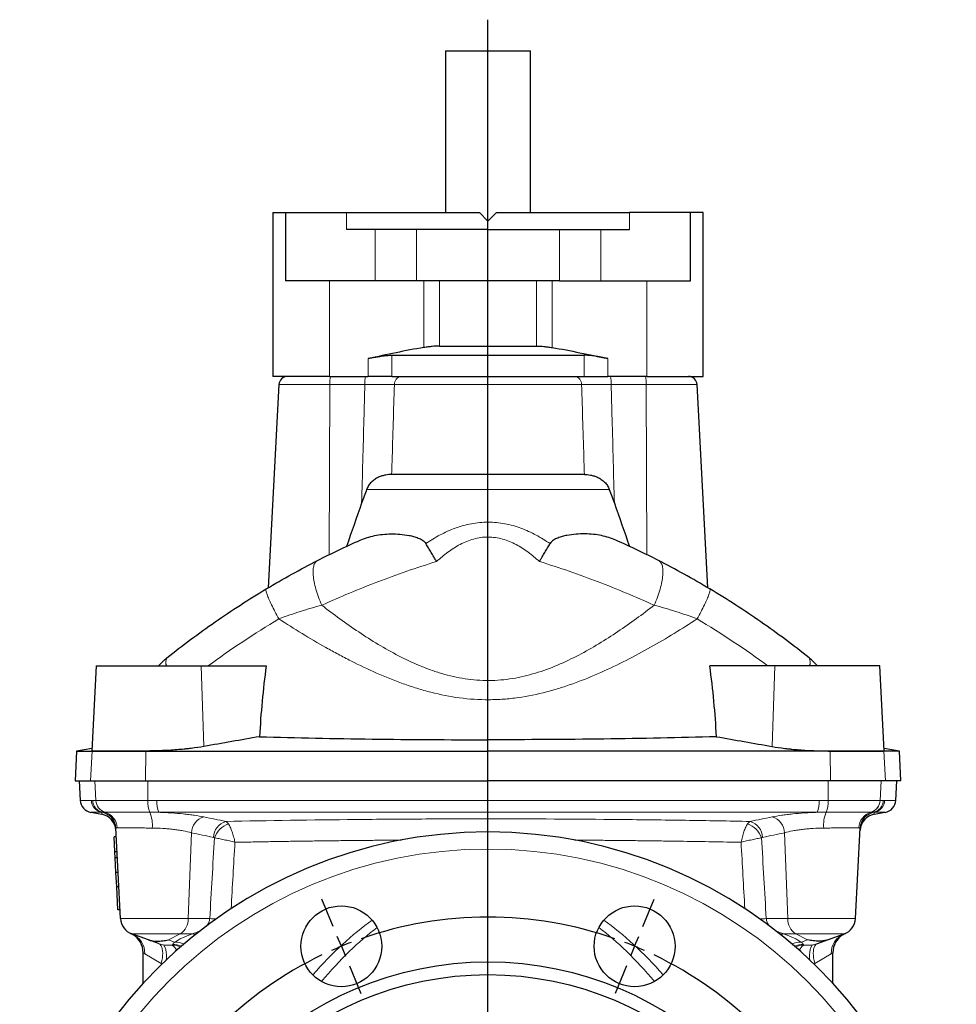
# Model space of a CAD drawing. Header units: millimetres. Extents: x -377 to 763, y -312 to 427.
# Tile 3 of 5: x -371 to -151, y 196 to 427. Entities that reach past the tile are written whole.
import ezdxf

# ---------------------------------------------------------------- set-up
doc = ezdxf.new("R2010")
doc.units = ezdxf.units.MM
doc.layers.add('FORMAT', color=7, linetype='Continuous')

# ---------------------------------------------------------------- blocks, each defined once
blk = doc.blocks.new('SW_CENTERMARKSYMBOL_0')
at = {"layer": 'FORMAT', "color": 0}
blk.add_line((0, 5), (0, 300.82), dxfattribs=at)
blk = doc.blocks.new('SW_CENTERMARKSYMBOL_1')
at = {"layer": 'FORMAT', "color": 0}
for p, q in [((-70.8, 4.62), (-73.48, 11.09)), ((1.91, 4.62), (4.59, 11.09)), ((-34.44, -78.15), (-34.44, 2.5)), ((-68.88, 0), (-69.84, 2.31)), ((-68.88, 0), (-67.93, -2.31)), ((0, 0), (-0.96, -2.31)), ((0, 0), (0.96, 2.31)), ((-66.97, -4.62), (-64.29, -11.09)), ((-1.91, -4.62), (-4.59, -11.09)), ((-122.21, -46.79), (-128.68, -44.12)), ((53.33, -46.79), (59.79, -44.12)), ((-117.59, -48.71), (-119.9, -47.75)), ((48.71, -48.71), (51.02, -47.75)), ((-117.59, -48.71), (-115.28, -49.66)), ((-112.97, -50.62), (-106.5, -53.3)), ((44.09, -50.62), (37.62, -53.3)), ((48.71, -48.71), (46.4, -49.66)), ((-34.44, -83.15), (-34.44, -80.65)), ((-39.44, -83.15), (-120.09, -83.15)), ((-34.44, -83.15), (-36.94, -83.15)), ((-34.44, -83.15), (-34.44, -85.65)), ((-34.44, -83.15), (-31.94, -83.15)), ((-29.44, -83.15), (51.21, -83.15)), ((-34.44, -88.15), (-34.44, -168.8)), ((-112.97, -115.68), (-106.5, -113)), ((44.09, -115.68), (37.62, -113)), ((-117.59, -117.59), (-119.9, -118.55)), ((-117.59, -117.59), (-115.28, -116.63)), ((48.71, -117.59), (46.4, -116.63)), ((48.71, -117.59), (51.02, -118.55)), ((-122.21, -119.5), (-128.68, -122.18)), ((53.33, -119.5), (59.79, -122.18)), ((-66.97, -161.68), (-64.29, -155.21)), ((-1.91, -161.68), (-4.59, -155.21)), ((-68.88, -166.3), (-67.93, -163.99)), ((0, -166.3), (-0.96, -163.99)), ((-68.88, -166.3), (-69.84, -168.61)), ((0, -166.3), (0.96, -168.61)), ((-70.8, -170.92), (-73.48, -177.38)), ((1.91, -170.92), (4.59, -177.38))]:
    blk.add_line(p, q, dxfattribs=at)
for start, end in [(70.6831, 109.3169), (112.5, 114.0915), (110.9085, 112.5), (67.5, 69.0915), (65.9085, 67.5), (115.6831, 154.3169), (25.6831, 64.3169), (155.9085, 157.5), (22.5, 24.0915), (157.5, 159.0915), (20.9085, 22.5), (160.6831, 199.3169), (340.6831, 19.3169), (200.9085, 202.5), (337.5, 339.0915), (202.5, 204.0915), (335.9085, 337.5), (205.6831, 244.3169), (295.6831, 334.3169), (245.9085, 247.5), (247.5, 249.0915), (290.9085, 292.5), (292.5, 294.0915), (250.6831, 289.3169)]:
    blk.add_arc((-34.44, -83.15), 90, start, end, dxfattribs=at)

msp = doc.modelspace()

# ---------------------------------------------------------------- linework, layer by layer
at = {"color": 7, "linetype": 'Continuous', "lineweight": 25}
for p, q in [((-271.06, 420.05), (-271.06, 382.05)), ((-271.06, 420.05), (-261.06, 420.05)), ((-261.06, 420.05), (-251.06, 420.05)), ((-251.06, 382.05), (-251.06, 420.05)), ((-311.56, 382.05), (-311.56, 343.55)), ((-311.56, 382.05), (-308.62, 382.05)), ((-308.62, 382.05), (-308.62, 366.05)), ((-308.62, 382.05), (-294.26, 382.05)), ((-294.26, 382.05), (-263.06, 382.05)), ((-261.06, 380.05), (-263.06, 382.05)), ((-259.06, 382.05), (-261.06, 380.05)), ((-259.06, 382.05), (-227.86, 382.05)), ((-213.49, 382.05), (-227.86, 382.05)), ((-213.49, 366.05), (-213.49, 382.05)), ((-210.56, 382.05), (-213.49, 382.05)), ((-210.56, 343.55), (-210.56, 382.05)), ((-261.06, 378.05), (-294.26, 378.05)), ((-261.06, 378.05), (-227.86, 378.05)), ((-287.58, 366.05), (-308.62, 366.05)), ((-277.83, 366.05), (-287.58, 366.05)), ((-244.29, 366.05), (-277.83, 366.05)), ((-244.29, 366.05), (-234.53, 366.05)), ((-234.53, 366.05), (-213.49, 366.05)), ((-272.45, 350.69), (-249.66, 350.69)), ((-283.64, 348.55), (-238.48, 348.55)), ((-298.32, 343.55), (-311.56, 343.55)), ((-298.32, 343.55), (-289.17, 343.55)), ((-283.64, 343.55), (-289.17, 343.55)), ((-283.64, 343.55), (-238.48, 343.55)), ((-238.48, 343.55), (-232.94, 343.55)), ((-223.79, 343.55), (-232.94, 343.55)), ((-223.79, 343.55), (-210.56, 343.55)), ((-310.16, 341.65), (-312.66, 293.94)), ((-209.46, 293.94), (-211.96, 341.65)), ((-238.43, 320.55), (-283.69, 320.55)), ((-353.06, 275.55), (-354.1, 255.64)), ((-353.06, 275.55), (-328.42, 275.55)), ((-328.42, 275.55), (-313.15, 275.55)), ((-193.7, 275.55), (-208.97, 275.55)), ((-169.06, 275.55), (-193.7, 275.55)), ((-168.01, 255.64), (-169.06, 275.55)), ((-357.69, 255.51), (-358.05, 248.55)), ((-354.07, 256.15), (-357.69, 255.51)), ((-357.69, 255.51), (-354.05, 255.51)), ((-354.05, 255.51), (-341.43, 255.51)), ((-341.43, 255.51), (-261.06, 255.51)), ((-180.68, 255.51), (-261.06, 255.51)), ((-168.07, 255.51), (-180.68, 255.51)), ((-164.43, 255.51), (-168.07, 255.51)), ((-164.43, 255.51), (-168.04, 256.15)), ((-164.06, 248.55), (-164.43, 255.51)), ((-358.05, 248.55), (-354.4, 248.55)), ((-357.06, 248.55), (-356.82, 243.96)), ((-354.4, 248.55), (-341.51, 248.55)), ((-341.51, 248.55), (-261.06, 248.55)), ((-180.6, 248.55), (-261.06, 248.55)), ((-167.71, 248.55), (-180.6, 248.55)), ((-164.06, 248.55), (-167.71, 248.55)), ((-165.3, 243.96), (-165.06, 248.55)), ((-354.34, 241.17), (-351.75, 240.71)), ((-170.36, 240.71), (-167.77, 241.17)), ((-347.36, 216.19), (-348.48, 237.49)), ((-174.75, 216.19), (-173.64, 237.49)), ((-348.68, 231.86), (-348.87, 235.41)), ((-348.37, 235.41), (-348.87, 235.41)), ((-348.18, 231.86), (-348.68, 231.86)), ((-348.61, 230.48), (-348.68, 231.86)), ((-348.11, 230.48), (-348.61, 230.48)), ((-348.43, 227.06), (-348.61, 230.48)), ((-347.93, 227.06), (-348.43, 227.06)), ((-348.26, 223.7), (-348.43, 227.06)), ((-347.76, 223.7), (-348.26, 223.7)), ((-347.97, 218.27), (-348.26, 223.7)), ((-347.47, 218.27), (-347.97, 218.27)), ((-340.79, 211.21), (-344.74, 212.64)), ((-338.46, 210.36), (-340.79, 211.21)), ((-183.65, 210.36), (-181.32, 211.21)), ((-181.32, 211.21), (-177.38, 212.64)), ((-342.06, 200.97), (-342.06, 208.19)), ((-180.06, 200.97), (-180.06, 208.19))]:
    msp.add_line(p, q, dxfattribs=at)
at = {"color": 8, "linetype": 'Continuous', "lineweight": 18}
for p, q in [((-294.26, 382.05), (-294.26, 378.05)), ((-227.86, 382.05), (-227.86, 378.05)), ((-287.58, 366.05), (-287.58, 378.05)), ((-277.83, 378.05), (-277.83, 366.05)), ((-244.29, 378.05), (-244.29, 366.05)), ((-234.53, 366.05), (-234.53, 378.05)), ((-298.32, 366.05), (-298.32, 343.55)), ((-276.1, 350.36), (-276.1, 366.05)), ((-272.45, 366.05), (-272.45, 350.69)), ((-249.66, 366.05), (-249.66, 350.69)), ((-246.02, 350.36), (-246.02, 366.05)), ((-223.79, 366.05), (-223.79, 343.55)), ((-289.17, 343.55), (-289.17, 347.75)), ((-283.64, 348.55), (-283.64, 343.55)), ((-238.48, 348.55), (-238.48, 343.55)), ((-232.94, 343.55), (-232.94, 347.75)), ((-298.2, 341.65), (-310.16, 341.65)), ((-298.38, 301.68), (-298.2, 341.65)), ((-289.99, 341.65), (-298.2, 341.65)), ((-239.07, 341.65), (-283.04, 341.65)), ((-232.13, 341.65), (-223.92, 341.65)), ((-223.92, 341.65), (-211.96, 341.65)), ((-223.73, 301.68), (-223.92, 341.65)), ((-232.56, 317.01), (-289.56, 317.01)), ((-327.78, 256.63), (-328.42, 275.55)), ((-194.34, 256.63), (-193.7, 275.55)), ((-261.06, 258.22), (-261.06, 255.51)), ((-354.4, 248.55), (-354.05, 255.51)), ((-353.7, 255.57), (-354.05, 255.51)), ((-341.51, 248.55), (-341.43, 255.51)), ((-341.36, 255.57), (-341.43, 255.51)), ((-261.06, 248.55), (-261.06, 255.51)), ((-180.75, 255.57), (-180.68, 255.51)), ((-180.6, 248.55), (-180.68, 255.51)), ((-168.42, 255.57), (-168.07, 255.51)), ((-167.71, 248.55), (-168.07, 255.51)), ((-353.13, 243.93), (-353.37, 248.55)), ((-340.93, 243.96), (-340.97, 248.55)), ((-181.19, 243.96), (-181.14, 248.55)), ((-168.98, 243.93), (-168.75, 248.55)), ((-356.82, 243.96), (-354.22, 243.96)), ((-338.83, 243.96), (-183.28, 243.96)), ((-165.3, 243.96), (-167.9, 243.96)), ((-351.79, 241.17), (-354.34, 241.17)), ((-183.76, 241.17), (-338.35, 241.17)), ((-170.33, 241.17), (-167.77, 241.17)), ((-331.48, 216.19), (-330.73, 236.36)), ((-190.64, 216.19), (-191.38, 236.36)), ((-347.36, 216.19), (-331.48, 216.19)), ((-331.48, 216.19), (-326.41, 216.19)), ((-190.64, 216.19), (-195.71, 216.19)), ((-174.75, 216.19), (-190.64, 216.19)), ((-333.34, 212.64), (-344.74, 212.64)), ((-336.12, 211.21), (-333.34, 212.64)), ((-336.12, 211.21), (-334.66, 210.67)), ((-330.48, 212.64), (-333.34, 212.64)), ((-191.63, 212.64), (-188.78, 212.64)), ((-188.78, 212.64), (-177.38, 212.64)), ((-185.99, 211.21), (-188.78, 212.64)), ((-185.99, 211.21), (-187.46, 210.67)), ((-337.82, 205.66), (-341.68, 207.94)), ((-184.29, 205.66), (-180.43, 207.94)), ((-337.6, 205.54), (-337.82, 205.66)), ((-184.52, 205.54), (-184.29, 205.66))]:
    msp.add_line(p, q, dxfattribs=at)
at = {"color": 8, "linetype": 'Continuous', "lineweight": 18, "flags": 128}
for points in [[(-301.12, 300.3), (-301.27, 300.21), (-301.41, 300.1), (-301.54, 299.97), (-301.66, 299.81), (-301.76, 299.64), (-301.85, 299.44), (-301.93, 299.23), (-302, 299), (-302.06, 298.75), (-302.1, 298.48), (-302.13, 298.19), (-302.14, 297.89), (-302.14, 297.57), (-302.13, 297.23), (-302.11, 296.88), (-302.08, 296.51), (-302.03, 296.13), (-301.97, 295.74), (-301.89, 295.33), (-301.8, 294.91), (-301.71, 294.49), (-301.59, 294.05), (-301.47, 293.6), (-301.34, 293.15), (-301.19, 292.69), (-301.04, 292.22), (-300.87, 291.75), (-300.69, 291.27), (-300.5, 290.79), (-300.3, 290.31), (-300.1, 289.82)], [(-220.99, 300.3), (-220.84, 300.21), (-220.7, 300.1), (-220.57, 299.97), (-220.46, 299.81), (-220.35, 299.64), (-220.26, 299.44), (-220.18, 299.23), (-220.11, 299), (-220.06, 298.75), (-220.02, 298.48), (-219.99, 298.19), (-219.97, 297.89), (-219.97, 297.57), (-219.98, 297.23), (-220, 296.88), (-220.04, 296.51), (-220.09, 296.13), (-220.15, 295.74), (-220.22, 295.33), (-220.31, 294.91), (-220.41, 294.49), (-220.52, 294.05), (-220.64, 293.6), (-220.78, 293.15), (-220.92, 292.69), (-221.08, 292.22), (-221.25, 291.75), (-221.42, 291.27), (-221.61, 290.79), (-221.81, 290.31), (-222.02, 289.82)], [(-313.14, 293.65), (-313.18, 293.61), (-313.21, 293.55), (-313.22, 293.47), (-313.22, 293.37), (-313.21, 293.24), (-313.18, 293.1), (-313.14, 292.93), (-313.09, 292.75), (-313.02, 292.54), (-312.94, 292.32), (-312.85, 292.08), (-312.75, 291.82), (-312.63, 291.54), (-312.51, 291.24), (-312.37, 290.93), (-312.22, 290.6), (-312.06, 290.25), (-311.88, 289.89), (-311.7, 289.52), (-311.51, 289.13), (-311.31, 288.74), (-311.1, 288.33), (-310.88, 287.91), (-310.65, 287.48), (-310.42, 287.04), (-310.17, 286.59)], [(-208.97, 293.65), (-208.93, 293.61), (-208.91, 293.55), (-208.89, 293.47), (-208.9, 293.37), (-208.91, 293.24), (-208.94, 293.1), (-208.98, 292.93), (-209.03, 292.75), (-209.09, 292.54), (-209.17, 292.32), (-209.26, 292.08), (-209.37, 291.82), (-209.48, 291.54), (-209.61, 291.24), (-209.75, 290.93), (-209.9, 290.6), (-210.06, 290.25), (-210.23, 289.89), (-210.41, 289.52), (-210.6, 289.13), (-210.81, 288.74), (-211.02, 288.33), (-211.24, 287.91), (-211.46, 287.48), (-211.7, 287.04), (-211.94, 286.59)], [(-338.46, 210.36), (-338.32, 210.29), (-338.18, 210.2), (-338.06, 210.09), (-337.94, 209.96), (-337.84, 209.8), (-337.75, 209.63), (-337.67, 209.43), (-337.6, 209.22), (-337.55, 208.99), (-337.51, 208.74), (-337.48, 208.48), (-337.46, 208.2), (-337.46, 207.91), (-337.47, 207.61), (-337.5, 207.3), (-337.54, 206.98), (-337.59, 206.66), (-337.65, 206.33), (-337.73, 205.99), (-337.82, 205.66)], [(-337.43, 210.07), (-337.32, 210.01), (-337.22, 209.93), (-337.12, 209.82), (-337.03, 209.69), (-336.94, 209.54), (-336.87, 209.36), (-336.8, 209.16), (-336.74, 208.94), (-336.69, 208.7), (-336.65, 208.44), (-336.62, 208.17), (-336.6, 207.88), (-336.59, 207.57), (-336.59, 207.26), (-336.6, 206.93), (-336.62, 206.6), (-336.63, 206.48)], [(-184.68, 210.07), (-184.79, 210.01), (-184.9, 209.93), (-185, 209.82), (-185.09, 209.69), (-185.17, 209.54), (-185.25, 209.36), (-185.32, 209.16), (-185.37, 208.94), (-185.42, 208.7), (-185.46, 208.44), (-185.49, 208.17), (-185.51, 207.88), (-185.52, 207.57), (-185.52, 207.26), (-185.51, 206.93), (-185.49, 206.6), (-185.49, 206.48)], [(-183.65, 210.36), (-183.8, 210.29), (-183.93, 210.2), (-184.06, 210.09), (-184.17, 209.96), (-184.27, 209.8), (-184.37, 209.63), (-184.45, 209.43), (-184.51, 209.22), (-184.57, 208.99), (-184.61, 208.74), (-184.64, 208.48), (-184.65, 208.2), (-184.65, 207.91), (-184.64, 207.61), (-184.62, 207.3), (-184.58, 206.98), (-184.53, 206.66), (-184.46, 206.33), (-184.38, 205.99), (-184.29, 205.66)]]:
    msp.add_lwpolyline(points, dxfattribs=at)
at = {"color": 8, "linetype": 'Continuous', "lineweight": 18}
msp.add_circle((-261.06, 126.55), 106, dxfattribs=at)
at = {"color": 7, "linetype": 'Continuous', "lineweight": 25}
for centre, radius in [((-295.5, 209.7), 9.5), ((-226.62, 209.7), 9.5), ((-261.06, 126.55), 79.5), ((-261.06, 126.55), 76.5)]:
    msp.add_circle(centre, radius, dxfattribs=at)
for centre, radius, start, end in [((-308.16, 341.55), 2, 90, 177), ((-213.96, 341.55), 2, 3, 90), ((-118.87, 248.87), 196.1, 172.1813, 177.0584), ((-403.24, 248.87), 196.1, 2.9416, 7.8187), ((-353.82, 244.12), 3, 183, 260), ((-168.29, 244.12), 3, 280, 357), ((-352.45, 236.77), 4, 3, 80.0016), ((-352.47, 237.28), 4, 3.0119, 77.5046), ((-169.67, 236.77), 4, 100.0014, 177), ((-169.64, 237.28), 4, 102.4954, 176.9881), ((-261.06, 126.55), 110, 0.7761, 179.2239), ((-343.37, 216.4), 4, 183, 250), ((-178.75, 216.4), 4, 290, 357), ((-347.06, 208.19), 5, 0, 58.5747), ((-175.06, 208.19), 5, 121.3827, 180)]:
    msp.add_arc(centre, radius, start, end, dxfattribs=at)
at = {"color": 8, "linetype": 'Continuous', "lineweight": 18}
for centre, radius, start, end in [((-292.57, 342.09), 5.64, 165.041, 184.464), ((-284.36, 342.09), 5.64, 165.041, 184.464), ((-281.24, 341.76), 1.8, 97.5592, 183.4272), ((-240.87, 341.76), 1.8, 356.5728, 82.4408), ((-237.75, 342.09), 5.64, 355.536, 14.959), ((-229.54, 342.09), 5.64, 355.536, 14.959), ((-334.79, 276.47), 1.95, 150.4488, 208.1457), ((-187.32, 276.47), 1.95, 331.8543, 29.5512), ((-351.24, 244.1), 2.98, 182.5345, 259.429), ((-350.92, 244.08), 2.98, 182.4019, 256.629), ((-350.15, 244.06), 2.99, 182.5012, 253.6906), ((-350.15, 244.06), 2.99, 182.5055, 253.6941), ((-335.22, 243.52), 5.73, 175.5349, 204.0615), ((-335.21, 243.52), 5.74, 175.537, 204.0162), ((-333.49, 243.44), 5.37, 174.4338, 205.0993), ((-188.62, 243.44), 5.37, 334.9007, 5.5662), ((-186.91, 243.52), 5.74, 335.9838, 4.463), ((-186.89, 243.52), 5.73, 335.9385, 4.4651), ((-171.97, 244.06), 2.99, 286.3059, 357.4945), ((-171.96, 244.06), 2.99, 286.3094, 357.4988), ((-171.2, 244.08), 2.98, 283.371, 357.5981), ((-170.87, 244.1), 2.98, 280.571, 357.4655), ((-352.12, 237.39), 3.97, 2.2762, 73.4729), ((-348.27, 238.13), 8.39, 355.5062, 21.3249), ((-173.85, 238.13), 8.39, 158.6751, 184.4938), ((-169.99, 237.39), 3.97, 106.5271, 177.7238), ((-326.63, 236.15), 4.1, 106.3355, 177.1146), ((-321.46, 235.09), 4.1, 106.4396, 177.1519), ((-320.18, 233.32), 5.45, 109.6768, 160.0284), ((-201.93, 233.32), 5.45, 19.9716, 70.3232), ((-200.65, 235.09), 4.1, 2.8481, 73.5604), ((-195.48, 236.15), 4.1, 2.8854, 73.6645), ((-335.53, 216.05), 4.06, 302.7826, 1.9774), ((-333.79, 42.43), 173.92, 87.0733, 87.5681), ((-188.33, 42.43), 173.92, 92.4319, 92.9267), ((-186.58, 216.05), 4.06, 178.0226, 237.2174), ((-330.8, 211), 2.12, 51.8899, 61.108), ((-191.32, 211), 2.12, 118.892, 128.1101), ((-346.44, 208.19), 4.76, 357.0061, 69.0502), ((-334.44, 206.47), 4.2, 62.382, 93.0078), ((-331.01, 210.85), 1.87, 53.2721, 73.523), ((-191.1, 210.85), 1.87, 106.477, 126.7279), ((-187.68, 206.47), 4.2, 86.9922, 117.618), ((-175.68, 208.19), 4.76, 110.9498, 182.9939), ((-335.27, 205.27), 4.71, 64.7642, 89.3365), ((-336.55, 207.81), 2.54, 21.0535, 58.4801), ((-334.99, 205.38), 4.76, 65.8415, 91.5937), ((-187.13, 205.38), 4.76, 88.4063, 114.1585), ((-186.84, 205.27), 4.71, 90.6635, 115.2358), ((-185.57, 207.81), 2.54, 121.5199, 158.9465)]:
    msp.add_arc(centre, radius, start, end, dxfattribs=at)
for centre, major_axis, ratio, start_param, end_param in [((-264.59, -1938.81), (162.86, 4388.66), 0.037007, 1.053913, 1.058888), ((-261.06, -1939.07), (159.31, 4388.66), 0.036205, 1.054065, 1.058149), ((-261.06, -1939.07), (-159.31, 4388.66), 0.036205, 5.225036, 5.229121), ((-257.53, -1938.81), (-162.86, 4388.66), 0.037007, 5.224297, 5.229272), ((-261.06, -1291.88), (-4.05, 1515.81), 0.148411, 0.103075, 0.166003), ((-261.06, -1291.88), (4.05, 1515.81), 0.148411, 6.117182, 6.18011), ((-261.27, -1293.55), (-3.83, 1515.81), 0.140496, 0.103496, 0.165657), ((-260.85, -1293.55), (3.83, 1515.81), 0.140496, 6.117528, 6.17969), ((-326.42, 211.34), (9.98, 2.74), 0.240393, 1.923552, 2.473525), ((-195.7, 211.34), (9.98, -2.74), 0.240393, 0.668068, 1.218041), ((-336.36, 218.1), (-2.26, 7.9), 0.919601, 2.698207, 2.990006), ((-335.71, 217.87), (0.22, 8.41), 0.234013, 3.500178, 3.553379), ((-186.41, 217.87), (-0.22, 8.41), 0.234013, 2.729806, 2.783007), ((-185.76, 218.1), (2.26, 7.9), 0.919601, 3.293179, 3.584978)]:
    msp.add_ellipse(centre, major_axis=major_axis, ratio=ratio, start_param=start_param, end_param=end_param, dxfattribs=at)
at = {"color": 7, "linetype": 'Continuous', "lineweight": 25}
for points, knots in [([(-276.1, 350.36), (-278.29, 350), (-280.48, 349.58), (-284.83, 348.7), (-287, 348.23), (-289.17, 347.75)], [0, 0, 0, 0, 0.5, 0.5, 1, 1, 1, 1]), ([(-272.45, 350.69), (-273, 350.69), (-273.59, 350.66), (-274.5, 350.57), (-274.82, 350.54), (-275.45, 350.46), (-275.77, 350.41), (-276.1, 350.36)], [0, 0, 0, 0, 0.5, 0.5, 0.75, 0.75, 1, 1, 1, 1]), ([(-249.66, 350.69), (-249.11, 350.69), (-248.53, 350.66), (-247.61, 350.57), (-247.3, 350.54), (-246.66, 350.46), (-246.34, 350.41), (-246.02, 350.36)], [0, 0, 0, 0, 0.5, 0.5, 0.75, 0.75, 1, 1, 1, 1]), ([(-246.02, 350.36), (-243.82, 350), (-241.64, 349.58), (-237.28, 348.7), (-235.11, 348.23), (-232.94, 347.75)], [0, 0, 0, 0, 0.5, 0.5, 1, 1, 1, 1]), ([(-289.17, 347.75), (-288.64, 347.87), (-288.12, 347.98), (-287.36, 348.12), (-287.1, 348.17), (-286.61, 348.25), (-286.36, 348.29), (-285.65, 348.4), (-285.2, 348.45), (-284.58, 348.51), (-284.38, 348.52), (-283.99, 348.54), (-283.81, 348.55), (-283.64, 348.55)], [0, 0, 0, 0, 0.25, 0.25, 0.375, 0.375, 0.5, 0.5, 0.75, 0.75, 0.875, 0.875, 1, 1, 1, 1]), ([(-232.94, 347.75), (-233.47, 347.87), (-233.99, 347.98), (-234.76, 348.12), (-235.01, 348.17), (-235.51, 348.25), (-235.75, 348.29), (-236.46, 348.4), (-236.91, 348.45), (-237.54, 348.51), (-237.74, 348.52), (-238.12, 348.54), (-238.3, 348.55), (-238.48, 348.55)], [0, 0, 0, 0, 0.25, 0.25, 0.375, 0.375, 0.5, 0.5, 0.75, 0.75, 0.875, 0.875, 1, 1, 1, 1]), ([(-283.69, 320.55), (-284.12, 320.55), (-284.61, 320.5), (-285.41, 320.34), (-285.69, 320.27), (-286.25, 320.09), (-286.54, 319.98), (-287.11, 319.72), (-287.4, 319.56), (-287.94, 319.18), (-288.2, 318.97), (-288.68, 318.48), (-288.9, 318.22), (-289.27, 317.65), (-289.43, 317.33), (-289.56, 317.01)], [0, 0, 0, 0, 0.25, 0.25, 0.375, 0.375, 0.5, 0.5, 0.625, 0.625, 0.75, 0.75, 0.875, 0.875, 1, 1, 1, 1]), ([(-238.43, 320.55), (-237.99, 320.55), (-237.5, 320.5), (-236.7, 320.34), (-236.42, 320.27), (-235.86, 320.09), (-235.58, 319.98), (-235, 319.72), (-234.72, 319.56), (-234.17, 319.18), (-233.91, 318.97), (-233.43, 318.48), (-233.21, 318.22), (-232.84, 317.65), (-232.68, 317.33), (-232.56, 317.01)], [0, 0, 0, 0, 0.25, 0.25, 0.375, 0.375, 0.5, 0.5, 0.625, 0.625, 0.75, 0.75, 0.875, 0.875, 1, 1, 1, 1]), ([(-291.1, 305.09), (-290.03, 305.57), (-288.89, 305.92), (-286.47, 306.41), (-285.18, 306.55), (-283.14, 306.57), (-282.45, 306.55), (-281.04, 306.44), (-280.32, 306.35), (-279.24, 306.15), (-278.88, 306.07), (-278.16, 305.87), (-277.8, 305.75), (-277.1, 305.47), (-276.76, 305.31), (-276.29, 304.99), (-276.13, 304.87), (-275.86, 304.6), (-275.73, 304.45), (-275.64, 304.28)], [0, 0, 0, 0, 0.25, 0.25, 0.5, 0.5, 0.625, 0.625, 0.75, 0.75, 0.8125, 0.8125, 0.875, 0.875, 0.9375, 0.9375, 0.96875, 0.96875, 1, 1, 1, 1]), ([(-231.02, 305.09), (-232.09, 305.57), (-233.22, 305.92), (-235.65, 306.41), (-236.93, 306.55), (-238.97, 306.57), (-239.67, 306.55), (-241.08, 306.44), (-241.79, 306.35), (-242.88, 306.15), (-243.24, 306.07), (-243.96, 305.87), (-244.32, 305.75), (-245.02, 305.47), (-245.36, 305.31), (-245.83, 304.99), (-245.98, 304.87), (-246.26, 304.6), (-246.38, 304.45), (-246.48, 304.28)], [0, 0, 0, 0, 0.25, 0.25, 0.5, 0.5, 0.625, 0.625, 0.75, 0.75, 0.8125, 0.8125, 0.875, 0.875, 0.9375, 0.9375, 0.96875, 0.96875, 1, 1, 1, 1]), ([(-273.12, 300.1), (-273.18, 300.19), (-273.23, 300.28), (-273.35, 300.46), (-273.52, 300.73), (-273.68, 301), (-274.01, 301.53), (-274.23, 301.88), (-274.65, 302.58), (-274.86, 302.93), (-275.26, 303.61), (-275.45, 303.95), (-275.64, 304.28)], [0, 0, 0, 0, 0.0625, 0.0625, 0.125, 0.25, 0.25, 0.5, 0.5, 0.75, 0.75, 1, 1, 1, 1]), ([(-249, 300.1), (-248.94, 300.19), (-248.88, 300.28), (-248.77, 300.46), (-248.6, 300.73), (-248.43, 301), (-248.1, 301.53), (-247.88, 301.88), (-247.46, 302.58), (-247.26, 302.93), (-246.86, 303.61), (-246.66, 303.95), (-246.48, 304.28)], [0, 0, 0, 0, 0.0625, 0.0625, 0.125, 0.25, 0.25, 0.5, 0.5, 0.75, 0.75, 1, 1, 1, 1]), ([(-313.14, 293.65), (-311.13, 294.85), (-309.12, 296.01), (-305.11, 298.22), (-303.12, 299.28), (-301.12, 300.3)], [0, 0, 0, 0, 0.5, 0.5, 1, 1, 1, 1]), ([(-208.97, 293.65), (-210.99, 294.85), (-213, 296.01), (-217, 298.22), (-219, 299.28), (-220.99, 300.3)], [0, 0, 0, 0, 0.5, 0.5, 1, 1, 1, 1]), ([(-336.49, 277.43), (-332.81, 280.38), (-329.03, 283.2), (-321.25, 288.61), (-317.25, 291.19), (-313.14, 293.65)], [0, 0, 0, 0, 0.5, 0.5, 1, 1, 1, 1]), ([(-185.62, 277.43), (-189.3, 280.38), (-193.08, 283.2), (-200.86, 288.61), (-204.86, 291.19), (-208.97, 293.65)], [0, 0, 0, 0, 0.5, 0.5, 1, 1, 1, 1]), ([(-314.71, 258.93), (-306.02, 258.69), (-297.2, 258.51), (-279.32, 258.27), (-270.25, 258.22), (-261.06, 258.22)], [0, 0, 0, 0, 0.5, 0.5, 1, 1, 1, 1]), ([(-207.4, 258.93), (-216.09, 258.69), (-224.91, 258.51), (-242.79, 258.27), (-251.86, 258.22), (-261.06, 258.22)], [0, 0, 0, 0, 0.5, 0.5, 1, 1, 1, 1]), ([(-353.7, 255.57), (-353.76, 255.57), (-353.88, 255.58), (-354, 255.59), (-354.08, 255.61), (-354.11, 255.62), (-354.1, 255.64), (-354.1, 255.64)], [0, 0, 0, 0, 0.237979, 0.476137, 0.714117, 0.958815, 1, 1, 1, 1]), ([(-341.36, 255.57), (-342.1, 255.57), (-342.83, 255.57), (-343.91, 255.57), (-344.27, 255.57), (-344.96, 255.57), (-345.31, 255.57), (-346.31, 255.57), (-346.95, 255.57), (-347.87, 255.57), (-348.17, 255.57), (-348.75, 255.57), (-349.04, 255.57), (-349.85, 255.57), (-350.35, 255.57), (-351.27, 255.57), (-351.69, 255.57), (-352.82, 255.57), (-353.36, 255.57), (-353.7, 255.57)], [0, 0, 0, 0, 0.125, 0.125, 0.1875, 0.1875, 0.25, 0.25, 0.375, 0.375, 0.4375, 0.4375, 0.5, 0.5, 0.625, 0.625, 0.75, 0.75, 1, 1, 1, 1]), ([(-327.78, 256.63), (-328.7, 256.46), (-329.69, 256.32), (-331.03, 256.15), (-331.3, 256.12), (-331.85, 256.06), (-332.14, 256.03), (-332.99, 255.95), (-333.56, 255.9), (-334.73, 255.81), (-335.32, 255.77), (-336.22, 255.71), (-336.52, 255.7), (-337.13, 255.67), (-337.43, 255.66), (-338.96, 255.6), (-340.16, 255.57), (-341.36, 255.57)], [0, 0, 0, 0, 0.25, 0.25, 0.3125, 0.3125, 0.375, 0.375, 0.5, 0.5, 0.625, 0.625, 0.6875, 0.6875, 0.75, 0.75, 1, 1, 1, 1]), ([(-194.34, 256.63), (-193.42, 256.46), (-192.42, 256.32), (-191.08, 256.15), (-190.81, 256.12), (-190.26, 256.06), (-189.98, 256.03), (-189.13, 255.95), (-188.55, 255.9), (-187.39, 255.81), (-186.8, 255.77), (-185.9, 255.71), (-185.6, 255.7), (-184.99, 255.67), (-184.68, 255.66), (-183.16, 255.6), (-181.95, 255.57), (-180.75, 255.57)], [0, 0, 0, 0, 0.25, 0.25, 0.3125, 0.3125, 0.375, 0.375, 0.5, 0.5, 0.625, 0.625, 0.6875, 0.6875, 0.75, 0.75, 1, 1, 1, 1]), ([(-180.75, 255.57), (-180.01, 255.57), (-179.28, 255.57), (-178.2, 255.57), (-177.85, 255.57), (-177.15, 255.57), (-176.81, 255.57), (-175.81, 255.57), (-175.16, 255.57), (-174.25, 255.57), (-173.95, 255.57), (-173.36, 255.57), (-173.08, 255.57), (-172.26, 255.57), (-171.76, 255.57), (-170.84, 255.57), (-170.42, 255.57), (-169.3, 255.57), (-168.76, 255.57), (-168.42, 255.57)], [0, 0, 0, 0, 0.125, 0.125, 0.1875, 0.1875, 0.25, 0.25, 0.375, 0.375, 0.4375, 0.4375, 0.5, 0.5, 0.625, 0.625, 0.75, 0.75, 1, 1, 1, 1]), ([(-168.42, 255.57), (-168.36, 255.57), (-168.24, 255.58), (-168.11, 255.59), (-168.04, 255.61), (-168.01, 255.62), (-168.02, 255.64), (-168.02, 255.64)], [0, 0, 0, 0, 0.237979, 0.476137, 0.714117, 0.958815, 1, 1, 1, 1]), ([(-345, 212.75), (-345, 212.75), (-344.99, 212.74), (-344.97, 212.73), (-344.94, 212.72), (-344.9, 212.7), (-344.84, 212.67), (-344.75, 212.63), (-344.63, 212.56), (-344.53, 212.5), (-344.46, 212.46), (-344.45, 212.46)], [0, 0, 0, 0, 0.087487, 0.1733365, 0.2503983, 0.3253387, 0.4114036, 0.5294835, 0.7061169, 0.9463358, 1, 1, 1, 1]), ([(-345, 212.75), (-345, 212.75), (-345, 212.75), (-344.97, 212.74), (-344.96, 212.73)], [0, 0, 0, 0, 0.521872, 1, 1, 1, 1]), ([(-340.79, 211.21), (-340.68, 211.16), (-340.55, 211.12), (-340.27, 211.05), (-340.11, 211.02), (-339.78, 210.97), (-339.6, 210.95), (-339.22, 210.92), (-339.02, 210.92), (-338.59, 210.92), (-338.37, 210.92), (-337.92, 210.95), (-337.69, 210.97), (-337.24, 211.02), (-337.01, 211.05), (-336.57, 211.12), (-336.34, 211.16), (-336.12, 211.21)], [0, 0, 0, 0, 0.125, 0.125, 0.25, 0.25, 0.375, 0.375, 0.5, 0.5, 0.625, 0.625, 0.75, 0.75, 0.875, 0.875, 1, 1, 1, 1]), ([(-181.32, 211.21), (-181.44, 211.16), (-181.57, 211.12), (-181.85, 211.05), (-182, 211.02), (-182.34, 210.97), (-182.52, 210.95), (-182.9, 210.92), (-183.1, 210.92), (-183.53, 210.92), (-183.74, 210.92), (-184.19, 210.95), (-184.42, 210.97), (-184.88, 211.02), (-185.1, 211.05), (-185.55, 211.12), (-185.77, 211.16), (-185.99, 211.21)], [0, 0, 0, 0, 0.125, 0.125, 0.25, 0.25, 0.375, 0.375, 0.5, 0.5, 0.625, 0.625, 0.75, 0.75, 0.875, 0.875, 1, 1, 1, 1]), ([(-177.66, 212.46), (-177.61, 212.49), (-177.52, 212.54), (-177.4, 212.61), (-177.31, 212.65), (-177.25, 212.69), (-177.2, 212.71), (-177.16, 212.72), (-177.14, 212.74), (-177.12, 212.74), (-177.12, 212.75), (-177.11, 212.75)], [0, 0, 0, 0, 0.2191169, 0.4064291, 0.5383918, 0.6316493, 0.7049273, 0.7721156, 0.8446843, 0.930678, 1, 1, 1, 1]), ([(-177.11, 212.75), (-177.11, 212.75), (-177.12, 212.75), (-177.14, 212.73), (-177.16, 212.73)], [0, 0, 0, 0, 0.514276, 1, 1, 1, 1])]:
    msp.add_open_spline(points, degree=3, knots=knots, dxfattribs=at)
at = {"color": 8, "linetype": 'Continuous', "lineweight": 18}
for points, knots in [([(-290.73, 313.79), (-290.56, 320.38), (-290.38, 326.97), (-290.2, 333.56), (-290.13, 336.26), (-290.06, 338.95), (-289.99, 341.65)], [0, 0, 0, 0, 0.01979992, 0.01979992, 0.01979992, 0.02790238, 0.02790238, 0.02790238, 0.02790238]), ([(-283.04, 341.65), (-283.26, 341.65), (-283.48, 341.65), (-283.96, 341.66), (-284.21, 341.66), (-284.98, 341.66), (-285.54, 341.66), (-286.43, 341.66), (-286.74, 341.66), (-287.37, 341.66), (-287.68, 341.66), (-288.65, 341.66), (-289.31, 341.65), (-289.99, 341.65)], [0, 0, 0, 0, 0.125, 0.125, 0.25, 0.25, 0.5, 0.5, 0.625, 0.625, 0.75, 0.75, 1, 1, 1, 1]), ([(-283.04, 341.65), (-283.23, 335.63), (-283.41, 329.6), (-283.59, 323.58), (-283.62, 322.57), (-283.66, 321.56), (-283.69, 320.55)], [0.00189819, 0.00189819, 0.00189819, 0.00189819, 0.02, 0.02, 0.02, 0.02303471, 0.02303471, 0.02303471, 0.02303471]), ([(-239.07, 341.65), (-238.86, 341.65), (-238.63, 341.65), (-238.16, 341.66), (-237.91, 341.66), (-237.13, 341.66), (-236.58, 341.66), (-235.68, 341.66), (-235.38, 341.66), (-234.75, 341.66), (-234.43, 341.66), (-233.47, 341.66), (-232.81, 341.65), (-232.13, 341.65)], [0, 0, 0, 0, 0.125, 0.125, 0.25, 0.25, 0.5, 0.5, 0.625, 0.625, 0.75, 0.75, 1, 1, 1, 1]), ([(-239.07, 341.65), (-238.89, 335.63), (-238.7, 329.6), (-238.52, 323.58), (-238.49, 322.57), (-238.46, 321.56), (-238.43, 320.55)], [0.00189819, 0.00189819, 0.00189819, 0.00189819, 0.02, 0.02, 0.02, 0.02303471, 0.02303471, 0.02303471, 0.02303471]), ([(-231.38, 313.79), (-231.56, 320.38), (-231.73, 326.97), (-231.91, 333.56), (-231.98, 336.26), (-232.05, 338.95), (-232.13, 341.65)], [0, 0, 0, 0, 0.01979992, 0.01979992, 0.01979992, 0.02790238, 0.02790238, 0.02790238, 0.02790238]), ([(-275.64, 304.28), (-274.57, 305.03), (-273.47, 305.71), (-271.75, 306.63), (-271.17, 306.92), (-269.97, 307.46), (-269.37, 307.71), (-267.52, 308.38), (-266.26, 308.73), (-264.32, 309.09), (-263.66, 309.18), (-262.35, 309.3), (-261.69, 309.33), (-260.37, 309.33), (-259.7, 309.3), (-258.39, 309.18), (-257.74, 309.08), (-256.45, 308.84), (-255.81, 308.69), (-254.54, 308.34), (-253.92, 308.14), (-252.08, 307.46), (-250.91, 306.93), (-248.64, 305.7), (-247.54, 305.02), (-246.48, 304.28)], [0, 0, 0, 0, 0.125, 0.125, 0.1875, 0.1875, 0.25, 0.25, 0.375, 0.375, 0.4375, 0.4375, 0.5, 0.5, 0.5625, 0.5625, 0.625, 0.625, 0.6875, 0.6875, 0.75, 0.75, 0.875, 0.875, 1, 1, 1, 1]), ([(-249, 300.1), (-249.41, 300.48), (-249.84, 300.86), (-250.71, 301.58), (-251.16, 301.93), (-252.52, 302.93), (-253.46, 303.55), (-254.96, 304.34), (-255.48, 304.58), (-256.54, 305.01), (-257.08, 305.2), (-258.18, 305.51), (-258.74, 305.63), (-259.87, 305.79), (-260.45, 305.83), (-261.6, 305.84), (-262.17, 305.8), (-263.31, 305.64), (-263.87, 305.52), (-265.53, 305.07), (-266.58, 304.63), (-268.61, 303.57), (-269.57, 302.95), (-270.94, 301.94), (-271.39, 301.59), (-272.27, 300.86), (-272.7, 300.48), (-273.12, 300.1)], [0, 0, 0, 0, 0.0625, 0.0625, 0.125, 0.125, 0.25, 0.25, 0.3125, 0.3125, 0.375, 0.375, 0.4375, 0.4375, 0.5, 0.5, 0.5625, 0.5625, 0.625, 0.625, 0.75, 0.75, 0.875, 0.875, 0.9375, 0.9375, 1, 1, 1, 1]), ([(-273.12, 300.1), (-277.83, 298.63), (-282.43, 297.03), (-291.42, 293.6), (-295.81, 291.77), (-300.1, 289.82)], [0, 0, 0, 0, 0.5, 0.5, 1, 1, 1, 1]), ([(-249, 300.1), (-244.29, 298.63), (-239.69, 297.03), (-230.7, 293.6), (-226.31, 291.77), (-222.02, 289.82)], [0, 0, 0, 0, 0.5, 0.5, 1, 1, 1, 1]), ([(-300.1, 289.82), (-301.76, 289.39), (-303.43, 288.91), (-306.79, 287.84), (-308.47, 287.25), (-310.17, 286.59)], [0, 0, 0, 0, 0.5, 0.5, 1, 1, 1, 1]), ([(-300.1, 289.82), (-297.3, 287.65), (-294.42, 285.54), (-289.91, 282.53), (-288.39, 281.55), (-285.28, 279.69), (-283.7, 278.8), (-280.46, 277.12), (-278.81, 276.34), (-276.26, 275.28), (-275.4, 274.94), (-273.65, 274.31), (-272.76, 274.02), (-270.09, 273.24), (-268.29, 272.83), (-264.62, 272.27), (-262.77, 272.13), (-259.94, 272.14), (-258.99, 272.19), (-257.13, 272.34), (-256.2, 272.46), (-253.46, 272.9), (-251.67, 273.33), (-248.15, 274.39), (-246.42, 275.03), (-243, 276.48), (-241.35, 277.27), (-238.14, 278.95), (-236.57, 279.84), (-233.51, 281.69), (-232.02, 282.65), (-227.61, 285.61), (-224.77, 287.68), (-222.02, 289.82)], [0, 0, 0, 0, 0.125, 0.125, 0.1875, 0.1875, 0.25, 0.25, 0.3125, 0.3125, 0.34375, 0.34375, 0.375, 0.375, 0.4375, 0.4375, 0.5, 0.5, 0.53125, 0.53125, 0.5625, 0.5625, 0.625, 0.625, 0.6875, 0.6875, 0.75, 0.75, 0.8125, 0.8125, 0.875, 0.875, 1, 1, 1, 1]), ([(-222.02, 289.82), (-220.35, 289.39), (-218.68, 288.91), (-215.33, 287.84), (-213.64, 287.25), (-211.94, 286.59)], [0, 0, 0, 0, 0.5, 0.5, 1, 1, 1, 1]), ([(-211.94, 286.59), (-215.48, 284.29), (-219.12, 282.06), (-224.75, 278.89), (-226.66, 277.86), (-230.55, 275.88), (-232.53, 274.93), (-236.57, 273.13), (-238.64, 272.28), (-241.83, 271.12), (-242.91, 270.76), (-245.08, 270.07), (-246.18, 269.76), (-249.48, 268.9), (-251.7, 268.44), (-255.1, 267.96), (-256.24, 267.84), (-258.53, 267.67), (-259.69, 267.63), (-263.16, 267.61), (-265.46, 267.76), (-269.99, 268.36), (-272.23, 268.81), (-275.56, 269.65), (-276.66, 269.97), (-278.84, 270.64), (-279.91, 271), (-283.1, 272.14), (-285.18, 272.98), (-289.27, 274.78), (-291.28, 275.74), (-294.26, 277.25), (-295.24, 277.76), (-297.19, 278.81), (-298.15, 279.34), (-302.93, 282.02), (-306.61, 284.28), (-310.17, 286.59)], [0, 0, 0, 0, 0.125, 0.125, 0.1875, 0.1875, 0.25, 0.25, 0.3125, 0.3125, 0.34375, 0.34375, 0.375, 0.375, 0.4375, 0.4375, 0.46875, 0.46875, 0.5, 0.5, 0.5625, 0.5625, 0.625, 0.625, 0.65625, 0.65625, 0.6875, 0.6875, 0.75, 0.75, 0.8125, 0.8125, 0.84375, 0.84375, 0.875, 0.875, 1, 1, 1, 1]), ([(-353.13, 243.93), (-352.79, 243.94), (-352.25, 243.94), (-351.14, 243.94), (-350.73, 243.95), (-349.82, 243.95), (-349.32, 243.95), (-348.24, 243.95), (-347.66, 243.95), (-346.46, 243.96), (-345.82, 243.96), (-343.82, 243.96), (-342.41, 243.96), (-340.93, 243.96)], [0, 0, 0, 0, 0.25, 0.25, 0.375, 0.375, 0.5, 0.5, 0.625, 0.625, 0.75, 0.75, 1, 1, 1, 1]), ([(-168.98, 243.93), (-169.32, 243.94), (-169.86, 243.94), (-170.97, 243.94), (-171.39, 243.95), (-172.3, 243.95), (-172.8, 243.95), (-173.88, 243.95), (-174.45, 243.95), (-175.66, 243.96), (-176.3, 243.96), (-178.3, 243.96), (-179.7, 243.96), (-181.18, 243.96)], [0, 0, 0, 0, 0.25, 0.25, 0.375, 0.375, 0.5, 0.5, 0.625, 0.625, 0.75, 0.75, 1, 1, 1, 1]), ([(-351.75, 240.71), (-351.75, 240.71), (-351.75, 240.7), (-351.75, 240.73), (-351.76, 240.81), (-351.77, 240.9), (-351.78, 241.02), (-351.78, 241.12), (-351.79, 241.17)], [0, 0, 0, 0, 0.0004407, 0.2993668, 0.4745128, 0.6496588, 0.8248294, 1, 1, 1, 1]), ([(-340.45, 241.18), (-341.72, 241.18), (-342.92, 241.18), (-344.64, 241.19), (-345.19, 241.19), (-346.23, 241.19), (-346.73, 241.19), (-348.13, 241.19), (-348.92, 241.19), (-350.21, 241.2), (-350.68, 241.2), (-350.99, 241.2)], [0, 0, 0, 0, 0.25, 0.25, 0.375, 0.375, 0.5, 0.5, 0.75, 0.75, 1, 1, 1, 1]), ([(-338.35, 241.17), (-337.86, 241.15), (-337.38, 241.13), (-336.4, 241.09), (-335.91, 241.06), (-334.46, 240.97), (-333.52, 240.89), (-332.17, 240.75), (-331.72, 240.7), (-330.85, 240.6), (-330.44, 240.54), (-329.22, 240.36), (-328.47, 240.23), (-327.79, 240.09)], [0, 0, 0, 0, 0.125, 0.125, 0.25, 0.25, 0.5, 0.5, 0.625, 0.625, 0.75, 0.75, 1, 1, 1, 1]), ([(-183.76, 241.17), (-184.25, 241.15), (-184.74, 241.13), (-185.71, 241.09), (-186.2, 241.06), (-187.66, 240.97), (-188.59, 240.89), (-189.95, 240.75), (-190.39, 240.7), (-191.26, 240.6), (-191.68, 240.54), (-192.89, 240.36), (-193.64, 240.23), (-194.33, 240.09)], [0, 0, 0, 0, 0.125, 0.125, 0.25, 0.25, 0.5, 0.5, 0.625, 0.625, 0.75, 0.75, 1, 1, 1, 1]), ([(-181.66, 241.18), (-180.4, 241.18), (-179.19, 241.18), (-177.47, 241.19), (-176.92, 241.19), (-175.88, 241.19), (-175.39, 241.19), (-173.99, 241.19), (-173.2, 241.19), (-171.91, 241.2), (-171.43, 241.2), (-171.13, 241.2)], [0, 0, 0, 0, 0.25, 0.25, 0.375, 0.375, 0.5, 0.5, 0.75, 0.75, 1, 1, 1, 1]), ([(-170.36, 240.71), (-170.36, 240.71), (-170.36, 240.7), (-170.36, 240.73), (-170.36, 240.81), (-170.35, 240.9), (-170.34, 241.02), (-170.33, 241.12), (-170.33, 241.17)], [0, 0, 0, 0, 0.000441, 0.299367, 0.474513, 0.649659, 0.824829, 1, 1, 1, 1]), ([(-322.62, 239.02), (-312.59, 239.23), (-302.42, 239.38), (-289.54, 239.51), (-286.95, 239.53), (-281.78, 239.57), (-279.19, 239.59), (-271.42, 239.62), (-266.22, 239.64), (-250.61, 239.64), (-240.27, 239.58), (-224.87, 239.43), (-219.76, 239.37), (-209.56, 239.22), (-204.51, 239.13), (-199.49, 239.02)], [0, 0, 0, 0, 0.25, 0.25, 0.3125, 0.3125, 0.375, 0.375, 0.5, 0.5, 0.75, 0.75, 0.875, 0.875, 1, 1, 1, 1]), ([(-322.02, 238.45), (-321.87, 238.23), (-321.72, 237.96), (-321.51, 237.5), (-321.44, 237.34), (-321.3, 237), (-321.23, 236.81), (-321.1, 236.43), (-321.03, 236.24), (-320.91, 235.84), (-320.85, 235.63), (-320.68, 234.99), (-320.58, 234.56), (-320.5, 234.12)], [0, 0, 0, 0, 0.25, 0.25, 0.375, 0.375, 0.5, 0.5, 0.625, 0.625, 0.75, 0.75, 1, 1, 1, 1]), ([(-200.1, 238.45), (-200.25, 238.23), (-200.39, 237.96), (-200.61, 237.5), (-200.68, 237.34), (-200.82, 237), (-200.89, 236.81), (-201.02, 236.43), (-201.08, 236.24), (-201.2, 235.84), (-201.26, 235.63), (-201.43, 234.99), (-201.53, 234.56), (-201.62, 234.12)], [0, 0, 0, 0, 0.25, 0.25, 0.375, 0.375, 0.5, 0.5, 0.625, 0.625, 0.75, 0.75, 1, 1, 1, 1]), ([(-339.9, 237.47), (-340.4, 237.48), (-340.88, 237.48), (-341.83, 237.49), (-342.28, 237.49), (-343.17, 237.49), (-343.59, 237.5), (-344.2, 237.5), (-344.41, 237.5), (-344.79, 237.51), (-344.98, 237.51), (-345.52, 237.52), (-345.86, 237.52), (-346.48, 237.53), (-346.77, 237.53), (-347.53, 237.54), (-347.91, 237.54), (-348.16, 237.55)], [0, 0, 0, 0, 0.125, 0.125, 0.25, 0.25, 0.375, 0.375, 0.4375, 0.4375, 0.5, 0.5, 0.625, 0.625, 0.75, 0.75, 1, 1, 1, 1]), ([(-330.73, 236.36), (-331.31, 236.53), (-331.96, 236.68), (-333.02, 236.88), (-333.39, 236.94), (-334.15, 237.06), (-334.53, 237.11), (-335.33, 237.21), (-335.73, 237.25), (-336.56, 237.33), (-336.98, 237.36), (-338.23, 237.44), (-339.07, 237.47), (-339.9, 237.47)], [0, 0, 0, 0, 0.25, 0.25, 0.375, 0.375, 0.5, 0.5, 0.625, 0.625, 0.75, 0.75, 1, 1, 1, 1]), ([(-191.38, 236.36), (-190.8, 236.53), (-190.16, 236.68), (-189.1, 236.88), (-188.72, 236.94), (-187.97, 237.06), (-187.58, 237.11), (-186.79, 237.21), (-186.38, 237.25), (-185.56, 237.33), (-185.14, 237.36), (-183.88, 237.44), (-183.05, 237.47), (-182.21, 237.47)], [0, 0, 0, 0, 0.25, 0.25, 0.375, 0.375, 0.5, 0.5, 0.625, 0.625, 0.75, 0.75, 1, 1, 1, 1]), ([(-182.21, 237.47), (-181.72, 237.48), (-181.23, 237.48), (-180.29, 237.49), (-179.83, 237.49), (-178.95, 237.49), (-178.52, 237.5), (-177.91, 237.5), (-177.71, 237.5), (-177.32, 237.51), (-177.13, 237.51), (-176.59, 237.52), (-176.26, 237.52), (-175.63, 237.53), (-175.35, 237.53), (-174.59, 237.54), (-174.21, 237.54), (-173.96, 237.55)], [0, 0, 0, 0, 0.125, 0.125, 0.25, 0.25, 0.375, 0.375, 0.4375, 0.4375, 0.5, 0.5, 0.625, 0.625, 0.75, 0.75, 1, 1, 1, 1]), ([(-325.3, 235.18), (-324.99, 235.13), (-324.64, 235.06), (-324.08, 234.95), (-323.88, 234.91), (-323.48, 234.83), (-323.27, 234.78), (-322.85, 234.69), (-322.64, 234.64), (-322.21, 234.54), (-322, 234.49), (-321.35, 234.33), (-320.91, 234.23), (-320.5, 234.12)], [0, 0, 0, 0, 0.25, 0.25, 0.375, 0.375, 0.5, 0.5, 0.625, 0.625, 0.75, 0.75, 1, 1, 1, 1]), ([(-281.38, 234.64), (-281.96, 234.64), (-283.75, 234.63), (-286.77, 234.6), (-290.48, 234.57), (-294.23, 234.53), (-298.01, 234.49), (-301.78, 234.44), (-305.54, 234.38), (-309.3, 234.33), (-313.05, 234.26), (-316.78, 234.19), (-319.26, 234.14), (-320.5, 234.12)], [0, 0, 0, 0, 0.043338, 0.136066, 0.228781, 0.324951, 0.421134, 0.517318, 0.613488, 0.710109, 0.806744, 0.903379, 1, 1, 1, 1]), ([(-201.62, 234.12), (-202.74, 234.14), (-204.97, 234.19), (-208.34, 234.25), (-211.73, 234.31), (-215.24, 234.36), (-218.88, 234.42), (-222.65, 234.47), (-226.43, 234.51), (-230.22, 234.56), (-234.02, 234.59), (-237.53, 234.62), (-239.78, 234.64), (-240.75, 234.64)], [0, 0, 0, 0, 0.087238, 0.174486, 0.261735, 0.348973, 0.445157, 0.541356, 0.637555, 0.73374, 0.829924, 0.926123, 1, 1, 1, 1]), ([(-196.81, 235.18), (-197.12, 235.13), (-197.48, 235.06), (-198.04, 234.95), (-198.23, 234.91), (-198.63, 234.83), (-198.84, 234.78), (-199.26, 234.69), (-199.47, 234.64), (-199.9, 234.54), (-200.12, 234.49), (-200.77, 234.33), (-201.2, 234.23), (-201.62, 234.12)], [0, 0, 0, 0, 0.25, 0.25, 0.375, 0.375, 0.5, 0.5, 0.625, 0.625, 0.75, 0.75, 1, 1, 1, 1]), ([(-327.29, 214.37), (-327.23, 214.43), (-327.07, 214.6), (-326.84, 214.92), (-326.62, 215.33), (-326.46, 215.76), (-326.42, 216.05), (-326.41, 216.19)], [0, 0, 0, 0, 0.132942, 0.341756, 0.570415, 0.798828, 1, 1, 1, 1]), ([(-194.81, 214.35), (-194.88, 214.42), (-195.04, 214.6), (-195.28, 214.92), (-195.5, 215.33), (-195.65, 215.76), (-195.69, 216.05), (-195.71, 216.19)], [0, 0, 0, 0, 0.140325, 0.347361, 0.574073, 0.800541, 1, 1, 1, 1]), ([(-329.77, 212.86), (-329.57, 212.93), (-329.17, 213.08), (-328.75, 213.28), (-328.53, 213.41), (-328.49, 213.44)], [0, 0, 0, 0, 0.452806, 0.906329, 1, 1, 1, 1]), ([(-192.34, 212.86), (-192.54, 212.93), (-192.94, 213.08), (-193.37, 213.28), (-193.58, 213.41), (-193.62, 213.43)], [0, 0, 0, 0, 0.453844, 0.908408, 1, 1, 1, 1]), ([(-341.68, 207.94), (-341.81, 208.02), (-341.9, 208.08), (-342.02, 208.17), (-342.06, 208.19), (-342.06, 208.19)], [0, 0, 0, 0, 0.5, 0.5, 1, 1, 1, 1]), ([(-180.43, 207.94), (-180.31, 208.02), (-180.22, 208.08), (-180.09, 208.17), (-180.06, 208.19), (-180.06, 208.19)], [0, 0, 0, 0, 0.5, 0.5, 1, 1, 1, 1])]:
    msp.add_open_spline(points, degree=3, knots=knots, dxfattribs=at)
at = {"color": 7, "linetype": 'Continuous', "lineweight": 25}
for points in [[(-289.56, 317.01), (-289.96, 315.94), (-290.35, 314.87), (-290.73, 313.79)], [(-232.56, 317.01), (-232.15, 315.94), (-231.76, 314.87), (-231.38, 313.79)], [(-290.73, 313.79), (-291.93, 310.41), (-293.12, 307.02), (-294.29, 303.63)], [(-231.38, 313.79), (-230.19, 310.41), (-229, 307.02), (-227.82, 303.63)], [(-301.12, 300.3), (-297.85, 301.97), (-294.51, 303.57), (-291.1, 305.09)], [(-220.99, 300.3), (-224.27, 301.97), (-227.61, 303.57), (-231.02, 305.09)], [(-338.45, 275.55), (-337.85, 276.23), (-337.2, 276.86), (-336.49, 277.43)], [(-183.67, 275.55), (-184.26, 276.23), (-184.91, 276.86), (-185.62, 277.43)], [(-314.71, 258.93), (-319.07, 258.17), (-323.42, 257.4), (-327.78, 256.63)], [(-207.4, 258.93), (-203.05, 258.17), (-198.69, 257.4), (-194.34, 256.63)]]:
    msp.add_open_spline(points, degree=3, dxfattribs=at)
at = {"color": 8, "linetype": 'Continuous', "lineweight": 18}
for points in [[(-310.17, 286.59), (-315.93, 283.15), (-321.47, 279.47), (-326.8, 275.55)], [(-211.94, 286.59), (-206.18, 283.15), (-200.64, 279.47), (-195.31, 275.55)], [(-354.22, 243.96), (-354.11, 243.96), (-354, 243.96), (-353.89, 243.96)], [(-353.89, 243.96), (-353.65, 243.94), (-353.4, 243.93), (-353.14, 243.93)], [(-353.14, 243.93), (-353.13, 243.93), (-353.13, 243.93), (-353.13, 243.93)], [(-340.93, 243.96), (-340.23, 243.96), (-339.53, 243.96), (-338.83, 243.96)], [(-340.93, 243.96), (-340.93, 243.96), (-340.93, 243.96), (-340.93, 243.96)], [(-181.19, 243.96), (-181.89, 243.96), (-182.58, 243.96), (-183.28, 243.96)], [(-181.18, 243.96), (-181.18, 243.96), (-181.19, 243.96), (-181.19, 243.96)], [(-168.22, 243.96), (-168.46, 243.94), (-168.71, 243.93), (-168.98, 243.93)], [(-168.98, 243.93), (-168.98, 243.93), (-168.98, 243.93), (-168.98, 243.93)], [(-167.9, 243.96), (-168, 243.96), (-168.11, 243.96), (-168.22, 243.96)], [(-351.61, 241.19), (-351.67, 241.18), (-351.73, 241.18), (-351.79, 241.17)], [(-350.99, 241.2), (-351.27, 241.2), (-351.47, 241.2), (-351.61, 241.19)], [(-350.99, 241.2), (-350.99, 241.2), (-350.99, 241.2), (-350.99, 241.2)], [(-338.35, 241.17), (-339.05, 241.18), (-339.75, 241.18), (-340.45, 241.18)], [(-340.45, 241.18), (-340.45, 241.18), (-340.45, 241.18), (-340.45, 241.18)], [(-183.76, 241.17), (-183.06, 241.18), (-182.36, 241.18), (-181.67, 241.18)], [(-181.67, 241.18), (-181.67, 241.18), (-181.66, 241.18), (-181.66, 241.18)], [(-171.13, 241.2), (-171.13, 241.2), (-171.12, 241.2), (-171.12, 241.2)], [(-171.12, 241.2), (-170.85, 241.2), (-170.64, 241.2), (-170.51, 241.19)], [(-170.51, 241.19), (-170.45, 241.18), (-170.39, 241.18), (-170.33, 241.17)], [(-327.79, 240.09), (-326.07, 239.73), (-324.34, 239.38), (-322.62, 239.02)], [(-322.62, 239.02), (-322.41, 238.93), (-322.2, 238.74), (-322.02, 238.45)], [(-199.49, 239.02), (-199.71, 238.93), (-199.91, 238.74), (-200.1, 238.45)], [(-194.33, 240.09), (-196.05, 239.73), (-197.77, 239.38), (-199.49, 239.02)], [(-348.16, 237.55), (-348.37, 237.56), (-348.48, 237.54), (-348.48, 237.49)], [(-325.56, 235.29), (-327.28, 235.65), (-329.01, 236), (-330.73, 236.36)], [(-196.56, 235.29), (-194.83, 235.65), (-193.11, 236), (-191.38, 236.36)], [(-173.96, 237.55), (-173.74, 237.56), (-173.63, 237.54), (-173.64, 237.49)], [(-325.3, 235.18), (-325.38, 235.24), (-325.47, 235.28), (-325.56, 235.29)], [(-196.81, 235.18), (-196.73, 235.24), (-196.65, 235.28), (-196.56, 235.29)], [(-330.48, 212.64), (-330.24, 212.71), (-330, 212.78), (-329.77, 212.86)], [(-191.63, 212.64), (-191.87, 212.71), (-192.11, 212.78), (-192.34, 212.86)], [(-335.12, 210.14), (-335.04, 210.28), (-334.89, 210.45), (-334.66, 210.67)], [(-187, 210.14), (-187.08, 210.28), (-187.23, 210.45), (-187.46, 210.67)], [(-338.46, 210.36), (-338.14, 210.24), (-337.8, 210.15), (-337.43, 210.07)], [(-183.65, 210.36), (-183.97, 210.24), (-184.32, 210.15), (-184.68, 210.07)]]:
    msp.add_open_spline(points, degree=3, dxfattribs=at)

# ---------------------------------------------------------------- block references
at = {"layer": 'FORMAT'}
for name, p in [('SW_CENTERMARKSYMBOL_0', (-261.06, 126.55)), ('SW_CENTERMARKSYMBOL_1', (-226.62, 209.7))]:
    msp.add_blockref(name, p, dxfattribs=at)

doc.saveas('drawing.dxf')
